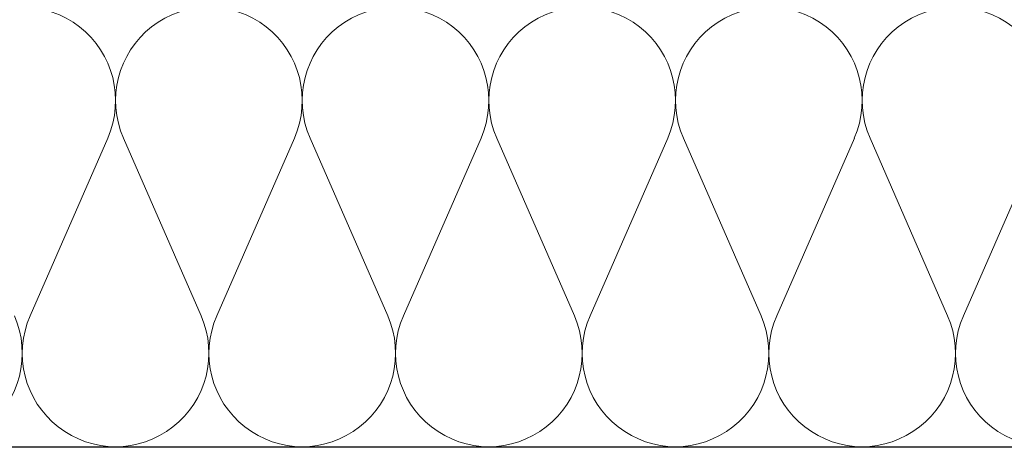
# Model space of a CAD drawing. Extents: x -547885 to -186295, y -25370 to 156194.
# Tile 46 of 256: x -513853 to -513472, y -7972 to -7804. Entities that reach past the tile are written whole.
import ezdxf

# ---------------------------------------------------------------- set-up
doc = ezdxf.new("R2010")
doc.units = 0
doc.header["$MEASUREMENT"] = 0
for name, color, linetype, lineweight in [('Arch stropy_Nr_Pióra__1', 7, 'Continuous', 25), ('INWENT WYMIARY_Nr_Pióra__21', 7, 'Continuous', 9), ('INWENT WYMIARY_Nr_Pióra__5', 7, 'Continuous', 13)]:
    doc.layers.add(name, color=color, linetype=linetype, lineweight=lineweight)
doc.layers.add('Inwent Izolacje', color=7, linetype='Continuous')
doc.layers.add('INWENT WYMIARY', color=7, linetype='Continuous')
doc.layers.add('Inwent Izolacje_Nr_Pióra__2', color=7, linetype='Continuous', lineweight=13, true_color=0x7f7f7f)
doc.styles.add('GENERATED_STYLE_2', font='txt')
doc.dimstyles.new('GENERATED_STYLE__11', dxfattribs={"dimtxt": 160.000002, "dimasz": 110.144928, "dimexe": 0.18, "dimexo": 40, "dimgap": 0.09, "dimtad": 1, "dimtih": 1, "dimtoh": 1, "dimdec": 0, "dimzin": 0, "dimdsep": 46, "dimtxsty": 'GENERATED_STYLE_2', "dimblk": 'ARROWHEAD_5', "dimblk1": 'ARROWHEAD_5', "dimblk2": 'ARROWHEAD_5', "dimcen": 0.09, "dimclrd": 7, "dimclre": 7, "dimclrt": 7, "dimazin": 0, "dimtfac": 1, "dimtdec": 4, "dimtmove": 0, "dimatfit": 3, "dimfxl": 0, "dimtolj": 1, "dimtzin": 0, "dimarcsym": 0})

# ---------------------------------------------------------------- blocks, each defined once
blk = doc.blocks.new('Izolacja cieplna 14_254', base_point=(-507889.55, -7969.58))
at = {"layer": 'Inwent Izolacje_Nr_Pióra__2', "linetype": 'Continuous'}
for p, q in [((-513819.18, -7850.24), (-513849.24, -7918.92)), ((-513783.04, -7918.92), (-513813.1, -7850.24)), ((-513746.9, -7850.24), (-513776.97, -7918.92)), ((-513710.76, -7918.92), (-513740.83, -7850.24)), ((-513674.63, -7850.24), (-513704.69, -7918.92)), ((-513638.49, -7918.92), (-513668.55, -7850.24)), ((-513602.35, -7850.24), (-513632.42, -7918.92)), ((-513566.21, -7918.92), (-513596.28, -7850.24)), ((-513530.07, -7850.24), (-513560.14, -7918.92)), ((-513493.94, -7918.92), (-513524, -7850.24)), ((-513457.8, -7850.24), (-513487.86, -7918.92))]:
    blk.add_line(p, q, dxfattribs=at)
for centre, start_param, end_param in [((-513852.28, -7835.73), 1.158003, 5.125183), ((-513780, -7835.73), 1.158003, 5.125183), ((-513707.73, -7835.73), 1.158003, 5.125183), ((-513635.45, -7835.73), 1.158003, 5.125183), ((-513563.18, -7835.73), 1.158003, 5.125183), ((-513490.9, -7835.73), 1.158003, 5.125183), ((-513888.41, -7933.42), 4.299595, 8.266774), ((-513816.14, -7933.42), 4.299595, 8.266774), ((-513743.86, -7933.42), 4.299595, 8.266774), ((-513671.59, -7933.42), 4.299595, 8.266774), ((-513599.31, -7933.42), 4.299595, 8.266774), ((-513527.04, -7933.42), 4.299595, 8.266774), ((-513454.76, -7933.42), 4.299595, 8.266774)]:
    blk.add_ellipse(centre, major_axis=(0, -36.15), ratio=0.999515, start_param=start_param, end_param=end_param, dxfattribs=at)
blk = doc.blocks.new('*D903')
at = {"layer": 'INWENT WYMIARY_Nr_Pióra__5', "linetype": 'Continuous'}
for points in [[(-517708.7, -7638.18), (-517674.98, -7749.08), (-517734.95, -7751.08)], [(-517702.05, -7969.58), (-517732.8, -7857.82), (-517672.81, -7857.42)]]:
    blk.add_hatch(color=256, dxfattribs=at).paths.add_polyline_path(points, flags=0)
for p, q in [((-517708.7, -7638.18), (-517734.95, -7751.08)), ((-517708.7, -7638.18), (-517674.98, -7749.08)), ((-517674.98, -7749.08), (-517734.95, -7751.08)), ((-517732.8, -7857.82), (-517672.81, -7857.42)), ((-517702.05, -7969.58), (-517732.8, -7857.82)), ((-517702.05, -7969.58), (-517672.81, -7857.42))]:
    blk.add_line(p, q, dxfattribs=at)
blk.add_arc((-525960.6, -7969.58), 8258.56, 0.776767, 1.523015, dxfattribs=at)
at = {"layer": 'INWENT WYMIARY_Nr_Pióra__21', "insert": (-517543.74, -7880.63), "char_height": 160, "attachment_point": 7, "style": 'GENERATED_STYLE_2'}
blk.add_mtext('{2,30°}', dxfattribs=at)
blk = doc.blocks.new('ARROWHEAD_5')
at = {"color": 0, "linetype": 'Continuous', "lineweight": 0}
blk.add_line((0, 0), (-1, 0), dxfattribs=at)
blk.add_solid([(-1, 0.2679), (0, 0), (-1, -0.2679), (-1, 0.2679)], dxfattribs=at)
blk = doc.blocks.new('*D904')
at = {"layer": 'INWENT WYMIARY_Nr_Pióra__5', "linetype": 'Continuous'}
for points in [[(-511514.75, -7603.27), (-511489.09, -7716.31), (-511549.04, -7713.99)], [(-511523.09, -7969.58), (-511552.31, -7857.41), (-511492.31, -7857.83)]]:
    blk.add_hatch(color=256, dxfattribs=at).paths.add_polyline_path(points, flags=0)
for p, q in [((-511514.75, -7603.27), (-511549.04, -7713.99)), ((-511514.75, -7603.27), (-511489.09, -7716.31)), ((-511489.09, -7716.31), (-511549.04, -7713.99)), ((-511523.09, -7969.58), (-511552.31, -7857.41)), ((-511552.31, -7857.41), (-511492.31, -7857.83)), ((-511523.09, -7969.58), (-511492.31, -7857.83))]:
    blk.add_line(p, q, dxfattribs=at)
blk.add_arc((-503474.8, -7969.58), 8048.28, 178.18843, 179.202939, dxfattribs=at)
at = {"layer": 'INWENT WYMIARY_Nr_Pióra__21', "insert": (-512129.72, -7862.74), "char_height": 160, "attachment_point": 7, "style": 'GENERATED_STYLE_2'}
blk.add_mtext('{2,61°}', dxfattribs=at)

msp = doc.modelspace()

# ---------------------------------------------------------------- linework, layer by layer
at = {"layer": 'Arch stropy_Nr_Pióra__1', "linetype": 'Continuous'}
msp.add_line((-519959.55, -7969.58), (-507889.55, -7969.58), dxfattribs=at)

# ---------------------------------------------------------------- block references
at = {"layer": 'Inwent Izolacje', "color": 104, "linetype": 'Continuous', "lineweight": 13, "true_color": 0x029e21}
msp.add_blockref('Izolacja cieplna 14_254', (-507889.55, -7969.58), dxfattribs=at)

# ---------------------------------------------------------------- dimensions: what is measured, and where the dimension line sits
at = {"layer": 'INWENT WYMIARY', "linetype": 'Continuous'}
for base, center, p2, picture, middle in [((-517703.71, -7803.85), (-525960.6, -7969.58), (-507889.55, -7969.58), '*D903', (-517287.01, -7800.63)), ((-511521, -7786.38), (-503474.8, -7969.58), (-519959.55, -7969.58), '*D904', (-511872.98, -7782.74))]:
    dim = msp.add_angular_dim_3p(base=base, center=center, p1=(-514009.41, -7489.61), p2=p2, dimstyle='GENERATED_STYLE__11', dxfattribs=at)
    dim.commit()
    dim.dimension.update_dxf_attribs({"geometry": picture, "text_midpoint": middle, "dimtype": 165})

doc.saveas('drawing.dxf')
